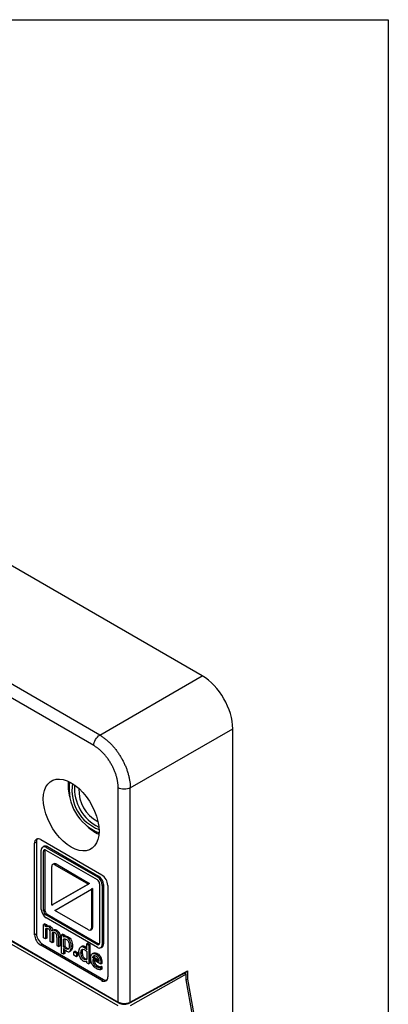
# Model space of a CAD drawing. Header units: millimetres. Extents: x 13 to 546, y 13 to 419.
# Tile 12 of 12: x 503 to 546, y 305 to 419. Entities that reach past the tile are written whole.
import ezdxf

# ---------------------------------------------------------------- set-up
doc = ezdxf.new("R2010")
doc.units = ezdxf.units.MM
doc.header["$LTSCALE"] = 2
doc.layers.add('TEXT', color=140, linetype='Continuous', lineweight=25)

msp = doc.modelspace()

# ---------------------------------------------------------------- linework, layer by layer
for p, q in [((524.536, 342.996), (446.046, 388.307)), ((512.652, 336.136), (434.57, 381.212)), ((511.957, 334.918), (433.875, 379.994)), ((512.652, 336.136), (524.536, 342.996)), ((516.187, 330.013), (528.071, 336.873)), ((528.071, 300.945), (528.071, 336.873)), ((514.785, 305.175), (514.785, 330.02)), ((516.187, 305.163), (516.187, 330.013)), ((505.302, 323.726), (505.09, 323.604)), ((505.09, 312.989), (505.09, 323.604)), ((505.302, 323.726), (505.302, 313.111)), ((505.797, 324.012), (512.868, 319.93)), ((506.173, 323.239), (506.032, 323.157)), ((506.572, 323.2), (506.431, 323.118)), ((506.572, 323.2), (512.517, 319.768)), ((505.867, 315.928), (505.867, 322.792)), ((506.268, 322.721), (506.126, 322.639)), ((506.126, 315.78), (506.126, 322.639)), ((506.268, 322.721), (506.268, 315.862)), ((506.409, 322.802), (512.349, 319.373)), ((506.431, 323.118), (512.375, 319.686)), ((507.08, 316.412), (507.08, 320.905)), ((507.325, 321.216), (507.184, 321.134)), ((507.575, 321.191), (507.434, 321.109)), ((507.434, 321.109), (511.324, 318.863)), ((507.575, 321.191), (511.465, 318.945)), ((512.517, 319.768), (512.375, 319.686)), ((511.328, 318.861), (507.08, 316.408)), ((511.469, 318.943), (507.221, 316.49)), ((511.465, 318.945), (511.324, 318.863)), ((511.469, 318.943), (511.328, 318.861)), ((512.632, 318.883), (512.632, 312.024)), ((512.939, 318.709), (513.081, 318.791)), ((512.939, 318.709), (512.939, 311.845)), ((513.081, 318.791), (513.081, 311.927)), ((513.575, 318.706), (513.575, 308.091)), ((507.43, 315.802), (511.678, 318.255)), ((511.678, 318.255), (511.819, 318.337)), ((511.819, 318.333), (511.678, 318.251)), ((511.678, 318.251), (511.678, 313.758)), ((511.819, 318.333), (511.819, 313.84)), ((507.08, 316.408), (507.221, 316.49)), ((506.268, 315.862), (506.126, 315.78)), ((506.55, 315.372), (506.409, 315.29)), ((512.349, 311.861), (506.409, 315.29)), ((506.55, 315.372), (512.49, 311.943)), ((511.324, 313.554), (507.434, 315.8)), ((506.283, 314.266), (506.141, 314.185)), ((506.141, 312.628), (506.141, 314.185)), ((506.368, 314.054), (506.141, 314.185)), ((506.283, 314.266), (506.51, 314.135)), ((506.51, 314.135), (506.368, 314.054)), ((506.368, 313.882), (506.368, 314.054)), ((512.375, 311.519), (506.431, 314.951)), ((506.51, 314.135), (506.51, 313.964)), ((501.36, 312.926), (514.785, 305.175)), ((505.09, 312.989), (505.302, 313.111)), ((506.51, 313.964), (506.368, 313.882)), ((506.368, 313.66), (506.368, 312.497)), ((506.51, 313.701), (506.51, 312.579)), ((506.878, 313.966), (506.737, 313.885)), ((506.906, 312.187), (506.906, 313.088)), ((507.274, 313.163), (507.133, 313.081)), ((507.133, 313.081), (507.133, 312.056)), ((507.278, 313.525), (507.137, 313.443)), ((507.274, 313.163), (507.274, 312.138)), ((507.642, 313.525), (507.501, 313.444)), ((507.925, 313.23), (507.783, 313.148)), ((508.357, 313.069), (508.215, 312.987)), ((508.215, 310.858), (508.215, 312.987)), ((508.442, 312.856), (508.215, 312.987)), ((508.357, 313.069), (508.584, 312.938)), ((508.584, 312.938), (508.442, 312.856)), ((508.584, 312.938), (508.584, 312.775)), ((511.574, 313.529), (511.715, 313.611)), ((511.819, 313.84), (511.678, 313.758)), ((514.785, 304.748), (501.196, 312.593)), ((501.402, 312.834), (514.827, 305.084)), ((506.009, 311.887), (505.797, 311.764)), ((512.868, 307.682), (505.797, 311.764)), ((506.009, 311.887), (513.08, 307.805)), ((506.368, 312.497), (506.141, 312.628)), ((506.51, 312.579), (506.368, 312.497)), ((507.133, 312.056), (506.906, 312.187)), ((507.274, 312.138), (507.133, 312.056)), ((507.67, 312.647), (507.67, 311.746)), ((507.67, 311.746), (507.897, 311.615)), ((508.038, 312.722), (507.897, 312.64)), ((507.897, 311.615), (507.897, 312.64)), ((508.038, 312.722), (508.038, 311.697)), ((508.442, 312.693), (508.442, 312.856)), ((508.584, 312.775), (508.442, 312.693)), ((508.442, 311.591), (508.442, 312.475)), ((508.584, 312.497), (508.584, 311.672)), ((508.996, 312.744), (508.854, 312.662)), ((511.279, 311.992), (511.138, 311.91)), ((511.138, 311.238), (511.138, 311.91)), ((511.138, 311.91), (511.365, 311.779)), ((511.279, 311.992), (511.506, 311.861)), ((511.506, 311.861), (511.365, 311.779)), ((511.365, 311.779), (511.365, 309.613)), ((511.506, 311.861), (511.506, 309.694)), ((512.49, 311.943), (512.349, 311.861)), ((513.081, 311.927), (512.939, 311.845)), ((508.038, 311.697), (507.897, 311.615)), ((508.442, 310.727), (508.215, 310.858)), ((508.584, 311.672), (508.442, 311.591)), ((508.442, 311.379), (508.442, 310.727)), ((508.584, 310.808), (508.442, 310.727)), ((508.584, 311.221), (508.584, 310.808)), ((508.881, 311.415), (508.739, 311.334)), ((509.142, 311.042), (509.283, 311.123)), ((509.486, 311.681), (509.345, 311.599)), ((509.786, 311.084), (509.645, 311.003)), ((509.645, 311.003), (509.933, 310.836)), ((509.645, 310.606), (509.645, 311.003)), ((509.933, 310.44), (509.645, 310.606)), ((509.786, 311.084), (510.074, 310.918)), ((510.074, 310.918), (509.933, 310.836)), ((509.933, 310.836), (509.933, 310.44)), ((510.074, 310.918), (510.074, 310.521)), ((510.601, 311.662), (510.46, 311.581)), ((510.611, 310.983), (510.47, 310.901)), ((510.946, 311.618), (510.805, 311.536)), ((511.138, 311.021), (511.138, 310.122)), ((511.94, 310.85), (511.799, 310.769)), ((512.365, 310.799), (512.224, 310.717)), ((512.774, 311.48), (512.916, 311.561)), ((510.074, 310.521), (509.933, 310.44)), ((510.93, 310.232), (510.789, 310.151)), ((511.138, 309.744), (511.138, 309.902)), ((511.138, 309.744), (511.365, 309.613)), ((511.506, 309.694), (511.365, 309.613)), ((511.972, 310.377), (511.831, 310.295)), ((512.543, 309.884), (511.831, 310.295)), ((512.764, 309.557), (511.831, 310.095)), ((511.972, 310.377), (512.524, 310.059)), ((512.755, 310.4), (512.614, 310.319)), ((512.905, 309.781), (512.764, 309.699)), ((512.764, 309.699), (512.764, 309.557)), ((512.905, 309.638), (512.764, 309.557)), ((512.905, 309.781), (512.905, 309.638)), ((512.418, 309.362), (512.276, 309.28)), ((512.694, 309.271), (512.553, 309.189)), ((512.867, 309.29), (512.726, 309.209)), ((512.726, 309.209), (512.739, 309.201)), ((512.88, 309.283), (512.739, 309.201)), ((512.739, 309.201), (512.739, 308.915)), ((512.88, 308.997), (512.739, 308.915)), ((512.867, 309.29), (512.88, 309.283)), ((512.88, 309.283), (512.88, 308.997)), ((516.144, 305.07), (522.671, 308.644)), ((516.187, 305.163), (522.816, 308.792)), ((522.675, 308.429), (516.187, 304.748)), ((522.482, 308.541), (522.675, 308.429)), ((522.536, 308.57), (522.536, 308.51)), ((522.675, 307.735), (522.675, 308.429)), ((522.816, 308.792), (522.816, 307.829)), ((513.08, 307.805), (512.868, 307.682)), ((523.394, 303.645), (522.675, 307.735)), ((522.816, 307.829), (523.538, 303.725))]:
    msp.add_line(p, q)
at = {"flags": 128}
msp.add_lwpolyline([(512.564, 325.005), (512.531, 324.493), (512.433, 324.029), (512.272, 323.624), (512.051, 323.284), (511.774, 323.017), (511.448, 322.829), (511.079, 322.723), (510.675, 322.701), (510.243, 322.765), (509.792, 322.912), (509.332, 323.139), (508.873, 323.443), (508.422, 323.816), (507.99, 324.251), (507.585, 324.74), (507.216, 325.272), (506.89, 325.837), (506.614, 326.422), (506.393, 327.017), (506.232, 327.609), (506.134, 328.186), (506.101, 328.736), (506.134, 329.248), (506.232, 329.712), (506.393, 330.118), (506.614, 330.457), (506.89, 330.724), (507.216, 330.912), (507.585, 331.018), (507.99, 331.04), (508.422, 330.976), (508.873, 330.83), (509.332, 330.602), (509.792, 330.299), (510.243, 329.925), (510.675, 329.49), (511.079, 329.001), (511.448, 328.469), (511.774, 327.904), (512.051, 327.319), (512.272, 326.724), (512.433, 326.132), (512.531, 325.555), (512.564, 325.005)], dxfattribs=at)
for centre, radius, start, end in [((513.841, 330.316), 4.861, 174.608, 196.32195), ((514.654, 329.943), 5.569, 172.10513, 247.88949), ((514.235, 329.701), 4.808, 170.37942, 249.6152), ((514.801, 330.028), 5.096, 176.32106, 243.67357), ((514.222, 329.693), 3.994, 176.58022, 243.4144), ((514.583, 329.069), 4.881, 223.71941, 245.33989), ((505.521, 323.674), 0.437, 50.79671, 189.21404), ((505.888, 323.757), 0.587, 143.80757, 182.96529), ((506.211, 322.848), 0.348, 50.79671, 189.21404), ((506.339, 322.873), 0.401, 54.38242, 114.30712), ((506.299, 322.667), 0.175, 50.79671, 189.21404), ((506.522, 322.73), 0.255, 154.29191, 182.10457), ((507.296, 320.94), 0.218, 50.79671, 189.21404), ((507.429, 320.986), 0.251, 54.38242, 114.30712), ((511.856, 318.735), 1.226, 2.60548, 57.39452), ((512.04, 318.636), 1.537, 2.60548, 57.39452), ((511.087, 318.452), 0.475, 59.50831, 60.00207), ((511.228, 318.534), 0.475, 59.50831, 60.00207), ((512.017, 318.855), 0.615, 2.60548, 57.39452), ((511.715, 318.654), 1.226, 2.60548, 57.39452), ((511.203, 318.251), 0.475, 0.00062, 0.4943), ((511.344, 318.333), 0.475, 0.00062, 0.4943), ((507.555, 316.412), 0.475, 180.00062, 180.4943), ((507.092, 315.984), 1.226, 182.60548, 237.39452), ((506.74, 315.808), 0.615, 182.60548, 237.39452), ((506.882, 315.89), 0.615, 182.60548, 237.39452), ((507.671, 316.211), 0.475, 239.50831, 240.00207), ((506.625, 313.059), 1.537, 182.60548, 237.39452), ((506.837, 313.181), 1.537, 182.60548, 237.39452), ((511.462, 313.723), 0.218, 230.79671, 9.21404), ((511.581, 313.81), 0.24, 304.05636, 7.25582), ((512.459, 311.997), 0.175, 230.79671, 9.21404), ((512.596, 311.789), 0.348, 230.79671, 9.21404), ((512.626, 312.159), 0.255, 237.89857, 265.70436), ((512.701, 311.878), 0.383, 304.05635, 7.25583), ((513.144, 308.021), 0.437, 230.79671, 9.21404), ((513.399, 308.297), 0.587, 237.0378, 276.18965)]:
    msp.add_arc(centre, radius, start, end)
for centre, major_axis, ratio, start_param, end_param in [((524.535, 338.913), (-2.5, 4.33), 0.5775574, 3.9272244, 5.4977162), ((522.677, 308.876), (0.144, 0.242), 0.5747655, 3.9117741, 4.7101524), ((522.677, 307.912), (0.2, 0.017), 0.625549, 4.6456073, 5.4257873)]:
    msp.add_ellipse(centre, major_axis=major_axis, ratio=ratio, start_param=start_param, end_param=end_param)
for points, knots in [([(511.957, 334.918), (511.957, 335.13), (512.032, 335.383), (512.289, 335.833), (512.469, 336.026), (512.652, 336.136)], [0, 0, 0, 0, 0.5, 0.5, 1, 1, 1, 1]), ([(512.652, 336.136), (512.706, 336.104), (512.814, 336.04), (512.974, 335.933), (513.133, 335.82), (513.29, 335.699), (513.445, 335.572), (513.597, 335.439), (513.746, 335.3), (513.893, 335.155), (514.036, 335.006), (514.176, 334.852), (514.312, 334.693), (514.445, 334.53), (514.573, 334.364), (514.697, 334.195), (514.816, 334.023), (514.931, 333.849), (515.042, 333.673), (515.183, 333.435), (515.349, 333.13), (515.532, 332.753), (515.696, 332.367), (515.84, 331.974), (515.962, 331.576), (516.06, 331.177), (516.131, 330.781), (516.178, 330.389), (516.184, 330.139), (516.187, 330.013)], [0, 0, 0, 0, 0.0292191, 0.058269, 0.0871496, 0.115861, 0.1444031, 0.1727761, 0.2009798, 0.2290144, 0.2568799, 0.2845762, 0.3121034, 0.3394615, 0.3666505, 0.3936704, 0.4205212, 0.4472031, 0.4737159, 0.5000597, 0.5529038, 0.6064238, 0.6606199, 0.7154922, 0.7710407, 0.8272656, 0.8841671, 0.9417452, 1, 1, 1, 1]), ([(514.785, 330.02), (514.785, 330.072), (514.784, 330.176), (514.774, 330.335), (514.759, 330.497), (514.737, 330.66), (514.709, 330.826), (514.675, 330.994), (514.634, 331.165), (514.57, 331.401), (514.473, 331.705), (514.328, 332.076), (514.157, 332.446), (513.961, 332.809), (513.744, 333.161), (513.51, 333.493), (513.261, 333.805), (513.006, 334.086), (512.747, 334.338), (512.488, 334.559), (512.225, 334.756), (512.047, 334.864), (511.957, 334.918)], [0, 0, 0, 0, 0.0302353, 0.0602715, 0.090175, 0.1200131, 0.1498533, 0.1797634, 0.2098107, 0.2400612, 0.3043296, 0.3686806, 0.4343139, 0.5000324, 0.5656652, 0.6313841, 0.6956513, 0.7600035, 0.8202547, 0.8799778, 0.939713, 1, 1, 1, 1]), ([(516.187, 330.013), (516.001, 329.909), (515.743, 329.85), (515.225, 329.852), (514.969, 329.914), (514.785, 330.02)], [0, 0, 0, 0, 0.5, 0.5, 1, 1, 1, 1]), ([(506.51, 313.964), (506.569, 313.998), (506.628, 314.017), (506.744, 314.025), (506.808, 314.007), (506.878, 313.966)], [-2, -2, -2, -2, -1, -1, 0, 0, 0, 0]), ([(506.737, 313.885), (506.667, 313.925), (506.603, 313.943), (506.486, 313.935), (506.428, 313.916), (506.368, 313.882)], [-2, -2, -2, -2, -1, -1, 0, 0, 0, 0]), ([(506.678, 313.67), (506.63, 313.698), (506.579, 313.71), (506.471, 313.701), (506.419, 313.686), (506.368, 313.66)], [-2, -2, -2, -2, -1, -1, 0, 0, 0, 0]), ([(506.868, 313.451), (506.852, 313.497), (506.83, 313.538), (506.77, 313.608), (506.73, 313.64), (506.678, 313.67)], [-2, -2, -2, -2, -1, -1, 0, 0, 0, 0]), ([(507.089, 313.413), (507.057, 313.526), (507.01, 313.622), (506.887, 313.777), (506.816, 313.839), (506.737, 313.885)], [-2, -2, -2, -2, -1, -1, 0, 0, 0, 0]), ([(506.906, 313.088), (506.906, 313.16), (506.903, 313.228), (506.893, 313.355), (506.883, 313.409), (506.868, 313.451)], [-2, -2, -2, -2, -1, -1, 0, 0, 0, 0]), ([(506.878, 313.966), (506.958, 313.92), (507.028, 313.859), (507.151, 313.704), (507.198, 313.608), (507.23, 313.494)], [-2, -2, -2, -2, -1, -1, 0, 0, 0, 0]), ([(507.501, 313.444), (507.425, 313.487), (507.355, 313.505), (507.225, 313.49), (507.158, 313.461), (507.089, 313.413)], [-2, -2, -2, -2, -1, -1, 0, 0, 0, 0]), ([(507.443, 313.229), (507.396, 313.255), (507.346, 313.268), (507.239, 313.263), (507.184, 313.247), (507.128, 313.217)], [-2, -2, -2, -2, -1, -1, 0, 0, 0, 0]), ([(507.128, 313.217), (507.129, 313.2), (507.13, 313.181), (507.132, 313.136), (507.133, 313.111), (507.133, 313.081)], [-2, -2, -2, -2, -1, -1, 0, 0, 0, 0]), ([(507.272, 313.258), (507.272, 313.257), (507.273, 313.243), (507.274, 313.211), (507.274, 313.18), (507.274, 313.163)], [0, 0, 0, 0, 0.01320335, 0.45079437, 1, 1, 1, 1]), ([(507.28, 313.522), (507.296, 313.532), (507.355, 313.568), (507.464, 313.594), (507.578, 313.561), (507.633, 313.531), (507.642, 313.525)], [0, 0, 0, 0, 0.1731002, 0.6067419, 0.931193, 1, 1, 1, 1]), ([(507.632, 313.01), (507.616, 313.056), (507.594, 313.096), (507.535, 313.166), (507.494, 313.199), (507.443, 313.229)], [-2, -2, -2, -2, -1, -1, 0, 0, 0, 0]), ([(507.783, 313.148), (507.748, 313.215), (507.707, 313.273), (507.612, 313.369), (507.559, 313.41), (507.501, 313.444)], [-2, -2, -2, -2, -1, -1, 0, 0, 0, 0]), ([(507.67, 312.647), (507.67, 312.719), (507.667, 312.787), (507.658, 312.914), (507.647, 312.967), (507.632, 313.01)], [-2, -2, -2, -2, -1, -1, 0, 0, 0, 0]), ([(507.642, 313.525), (507.7, 313.492), (507.753, 313.451), (507.848, 313.354), (507.89, 313.297), (507.925, 313.23)], [-2, -2, -2, -2, -1, -1, 0, 0, 0, 0]), ([(507.897, 312.64), (507.897, 312.747), (507.887, 312.841), (507.847, 313.005), (507.819, 313.08), (507.783, 313.148)], [-2, -2, -2, -2, -1, -1, 0, 0, 0, 0]), ([(507.925, 313.23), (507.96, 313.162), (507.988, 313.087), (508.028, 312.923), (508.038, 312.828), (508.038, 312.722)], [-2, -2, -2, -2, -1, -1, 0, 0, 0, 0]), ([(508.854, 312.662), (508.774, 312.709), (508.699, 312.732), (508.561, 312.733), (508.499, 312.72), (508.442, 312.693)], [-2, -2, -2, -2, -1, -1, 0, 0, 0, 0]), ([(508.442, 312.475), (508.496, 312.496), (508.553, 312.505), (508.673, 312.502), (508.735, 312.482), (508.799, 312.445)], [0, 0, 0, 0, 1, 1, 2, 2, 2, 2]), ([(508.584, 312.775), (508.64, 312.802), (508.703, 312.815), (508.841, 312.814), (508.915, 312.79), (508.996, 312.744)], [-2, -2, -2, -2, -1, -1, 0, 0, 0, 0]), ([(508.799, 312.445), (508.909, 312.382), (508.988, 312.287), (509.086, 312.035), (509.111, 311.882), (509.111, 311.704)], [0, 0, 0, 0, 1, 1, 2, 2, 2, 2]), ([(509.345, 311.599), (509.345, 311.837), (509.302, 312.051), (509.129, 312.433), (509.009, 312.573), (508.854, 312.662)], [-2, -2, -2, -2, -1, -1, 0, 0, 0, 0]), ([(508.996, 312.744), (509.15, 312.655), (509.27, 312.515), (509.443, 312.133), (509.486, 311.918), (509.486, 311.681)], [-2, -2, -2, -2, -1, -1, 0, 0, 0, 0]), ([(508.739, 311.334), (508.685, 311.365), (508.637, 311.399), (508.552, 311.472), (508.502, 311.524), (508.442, 311.591)], [0, 0, 0, 0, 1, 1, 2, 2, 2, 2]), ([(508.777, 311.076), (508.71, 311.115), (508.651, 311.158), (508.548, 311.253), (508.496, 311.311), (508.442, 311.379)], [-2, -2, -2, -2, -1, -1, 0, 0, 0, 0]), ([(508.584, 311.672), (508.643, 311.606), (508.694, 311.554), (508.778, 311.481), (508.826, 311.447), (508.881, 311.415)], [0, 0, 0, 0, 1, 1, 2, 2, 2, 2]), ([(509.111, 311.704), (509.111, 311.514), (509.078, 311.387), (508.948, 311.263), (508.857, 311.266), (508.739, 311.334)], [0, 0, 0, 0, 1, 1, 2, 2, 2, 2]), ([(508.777, 311.076), (508.941, 310.982), (509.077, 310.98), (509.291, 311.163), (509.345, 311.339), (509.345, 311.599)], [-2, -2, -2, -2, -1, -1, 0, 0, 0, 0]), ([(508.881, 311.415), (508.928, 311.393), (509.009, 311.356), (509.091, 311.36), (509.117, 311.382), (509.121, 311.386)], [0, 0, 0, 0, 0.5313283, 0.9193222, 1, 1, 1, 1]), ([(509.486, 311.681), (509.48, 311.575), (509.47, 311.382), (509.389, 311.193), (509.306, 311.148), (509.278, 311.132)], [0, 0, 0, 0, 0.450367, 0.8175347, 1, 1, 1, 1]), ([(510.236, 311.031), (510.236, 311.168), (510.251, 311.277), (510.312, 311.441), (510.354, 311.505), (510.407, 311.549)], [-2, -2, -2, -2, -1, -1, 0, 0, 0, 0]), ([(510.374, 310.35), (510.33, 310.443), (510.296, 310.547), (510.248, 310.777), (510.236, 310.9), (510.236, 311.031)], [-2, -2, -2, -2, -1, -1, 0, 0, 0, 0]), ([(510.465, 311.571), (510.491, 311.584), (510.561, 311.62), (510.685, 311.598), (510.775, 311.551), (510.805, 311.536)], [0, 0, 0, 0, 0.2817611, 0.7638225, 1, 1, 1, 1]), ([(510.47, 310.901), (510.47, 311.091), (510.503, 311.218), (510.635, 311.344), (510.726, 311.341), (510.843, 311.274)], [0, 0, 0, 0, 1, 1, 2, 2, 2, 2]), ([(510.789, 310.151), (510.677, 310.215), (510.596, 310.31), (510.495, 310.562), (510.47, 310.717), (510.47, 310.901)], [0, 0, 0, 0, 1, 1, 2, 2, 2, 2]), ([(510.606, 311.653), (510.632, 311.666), (510.703, 311.701), (510.827, 311.679), (510.917, 311.633), (510.946, 311.618)], [0, 0, 0, 0, 0.2817611, 0.7638225, 1, 1, 1, 1]), ([(510.666, 311.283), (510.654, 311.26), (510.613, 311.18), (510.612, 311.065), (510.611, 310.983)], [0, 0, 0, 0, 0.2837505, 1, 1, 1, 1]), ([(510.611, 310.983), (510.611, 310.799), (510.637, 310.644), (510.738, 310.392), (510.819, 310.297), (510.93, 310.232)], [0, 0, 0, 0, 1, 1, 2, 2, 2, 2]), ([(510.805, 311.536), (510.872, 311.498), (510.93, 311.455), (511.03, 311.363), (511.083, 311.306), (511.138, 311.238)], [-2, -2, -2, -2, -1, -1, 0, 0, 0, 0]), ([(510.843, 311.274), (510.894, 311.244), (510.942, 311.211), (511.031, 311.136), (511.082, 311.085), (511.138, 311.021)], [0, 0, 0, 0, 1, 1, 2, 2, 2, 2]), ([(510.946, 311.618), (510.983, 311.596), (511.048, 311.556), (511.111, 311.499), (511.138, 311.475)], [0, 0, 0, 0, 0.563623, 1, 1, 1, 1]), ([(511.601, 310.246), (511.601, 310.5), (511.658, 310.668), (511.888, 310.836), (512.038, 310.824), (512.224, 310.717)], [-2, -2, -2, -2, -1, -1, 0, 0, 0, 0]), ([(511.947, 310.838), (511.976, 310.857), (512.051, 310.906), (512.205, 310.88), (512.318, 310.823), (512.365, 310.799)], [0, 0, 0, 0, 0.2715999, 0.6980848, 1, 1, 1, 1]), ([(512.224, 310.717), (512.307, 310.669), (512.381, 310.612), (512.51, 310.482), (512.566, 310.406), (512.614, 310.319)], [-2, -2, -2, -2, -1, -1, 0, 0, 0, 0]), ([(512.365, 310.799), (512.449, 310.751), (512.523, 310.694), (512.652, 310.563), (512.708, 310.487), (512.755, 310.4)], [-2, -2, -2, -2, -1, -1, 0, 0, 0, 0]), ([(510.736, 309.932), (510.663, 309.975), (510.595, 310.032), (510.47, 310.174), (510.418, 310.256), (510.374, 310.35)], [-2, -2, -2, -2, -1, -1, 0, 0, 0, 0]), ([(510.956, 309.861), (510.924, 309.861), (510.891, 309.867), (510.822, 309.887), (510.782, 309.906), (510.736, 309.932)], [-2, -2, -2, -2, -1, -1, 0, 0, 0, 0]), ([(511.138, 310.122), (511.085, 310.1), (511.028, 310.091), (510.908, 310.098), (510.848, 310.116), (510.789, 310.151)], [0, 0, 0, 0, 1, 1, 2, 2, 2, 2]), ([(510.93, 310.232), (510.975, 310.211), (511.048, 310.177), (511.113, 310.177), (511.138, 310.177)], [0, 0, 0, 0, 0.6143519, 1, 1, 1, 1]), ([(511.138, 309.902), (511.103, 309.888), (511.073, 309.878), (511.021, 309.863), (510.991, 309.86), (510.956, 309.861)], [-2, -2, -2, -2, -1, -1, 0, 0, 0, 0]), ([(512.279, 309.05), (512.064, 309.174), (511.897, 309.34), (511.66, 309.756), (511.601, 309.989), (511.601, 310.246)], [-2, -2, -2, -2, -1, -1, 0, 0, 0, 0]), ([(511.831, 310.295), (511.836, 310.359), (511.847, 310.41), (511.882, 310.49), (511.907, 310.52), (511.941, 310.542)], [0, 0, 0, 0, 1, 1, 2, 2, 2, 2]), ([(511.831, 310.095), (511.831, 309.915), (511.87, 309.754), (512.027, 309.472), (512.136, 309.361), (512.276, 309.28)], [-2, -2, -2, -2, -1, -1, 0, 0, 0, 0]), ([(511.941, 310.542), (511.976, 310.562), (512.015, 310.571), (512.099, 310.563), (512.151, 310.544), (512.211, 310.51)], [0, 0, 0, 0, 1, 1, 2, 2, 2, 2]), ([(512.031, 310.563), (512.023, 310.555), (511.999, 310.532), (511.983, 310.464), (511.976, 310.406), (511.972, 310.377)], [0, 0, 0, 0, 0.1978414, 0.5932161, 1, 1, 1, 1]), ([(511.992, 310.002), (511.994, 309.976), (512, 309.896), (512.057, 309.748), (512.152, 309.587), (512.279, 309.451), (512.369, 309.393), (512.418, 309.362)], [0, 0, 0, 0, 0.1069519, 0.329317, 0.5527549, 0.759389, 1, 1, 1, 1]), ([(512.211, 310.51), (512.272, 310.474), (512.323, 310.434), (512.405, 310.345), (512.439, 310.296), (512.465, 310.241)], [0, 0, 0, 0, 1, 1, 2, 2, 2, 2]), ([(512.465, 310.241), (512.49, 310.193), (512.508, 310.139), (512.533, 310.021), (512.541, 309.956), (512.543, 309.884)], [0, 0, 0, 0, 1, 1, 2, 2, 2, 2]), ([(512.614, 310.319), (512.662, 310.231), (512.699, 310.137), (512.751, 309.936), (512.764, 309.824), (512.764, 309.699)], [-2, -2, -2, -2, -1, -1, 0, 0, 0, 0]), ([(512.755, 310.4), (512.804, 310.313), (512.841, 310.219), (512.892, 310.018), (512.905, 309.906), (512.905, 309.781)], [-2, -2, -2, -2, -1, -1, 0, 0, 0, 0]), ([(512.276, 309.28), (512.326, 309.252), (512.374, 309.23), (512.471, 309.2), (512.514, 309.192), (512.553, 309.189)], [-2, -2, -2, -2, -1, -1, 0, 0, 0, 0]), ([(512.534, 308.947), (512.49, 308.957), (512.45, 308.969), (512.379, 308.996), (512.333, 309.018), (512.279, 309.05)], [-2, -2, -2, -2, -1, -1, 0, 0, 0, 0]), ([(512.418, 309.362), (512.467, 309.333), (512.516, 309.311), (512.612, 309.282), (512.655, 309.273), (512.694, 309.271)], [-2, -2, -2, -2, -1, -1, 0, 0, 0, 0]), ([(512.739, 308.915), (512.713, 308.918), (512.68, 308.922), (512.6, 308.932), (512.565, 308.939), (512.534, 308.947)], [-2, -2, -2, -2, -1, -1, 0, 0, 0, 0]), ([(512.553, 309.189), (512.593, 309.188), (512.628, 309.189), (512.684, 309.196), (512.708, 309.201), (512.726, 309.209)], [-2, -2, -2, -2, -1, -1, 0, 0, 0, 0]), ([(512.694, 309.271), (512.735, 309.27), (512.769, 309.271), (512.826, 309.278), (512.849, 309.283), (512.867, 309.29)], [-2, -2, -2, -2, -1, -1, 0, 0, 0, 0]), ([(514.785, 305.175), (514.809, 305.162), (514.858, 305.136), (514.942, 305.1), (515.037, 305.068), (515.142, 305.041), (515.258, 305.02), (515.383, 305.007), (515.515, 305.003), (515.653, 305.009), (515.793, 305.028), (515.932, 305.059), (516.068, 305.103), (516.147, 305.142), (516.187, 305.163)], [0, 0, 0, 0, 0.063091, 0.1298644, 0.2003196, 0.2744561, 0.3522734, 0.4337708, 0.5189477, 0.6078035, 0.7003373, 0.7965485, 0.8964364, 1, 1, 1, 1]), ([(514.827, 305.084), (514.827, 305.084), (514.811, 305.087), (514.793, 305.117), (514.788, 305.156), (514.785, 305.175)], [0, 0, 0, 0, 0.0057486, 0.5028743, 1, 1, 1, 1]), ([(514.827, 305.084), (514.923, 305.04), (515.116, 304.952), (515.483, 304.91), (515.853, 304.944), (516.047, 305.028), (516.144, 305.07)], [0, 0, 0, 0, 0.2500144, 0.4999517, 0.749608, 1, 1, 1, 1]), ([(516.187, 305.163), (516.185, 305.143), (516.18, 305.104), (516.16, 305.074), (516.145, 305.071), (516.144, 305.071)], [0, 0, 0, 0, 0.49178675, 0.98357351, 1, 1, 1, 1])]:
    msp.add_open_spline(points, degree=3, knots=knots)
at = {"layer": 'TEXT'}
for p, q in [((12.7, 419.1), (546.1, 419.1)), ((546.1, 419.1), (546.1, 12.7))]:
    msp.add_line(p, q, dxfattribs=at)

doc.saveas('drawing.dxf')
